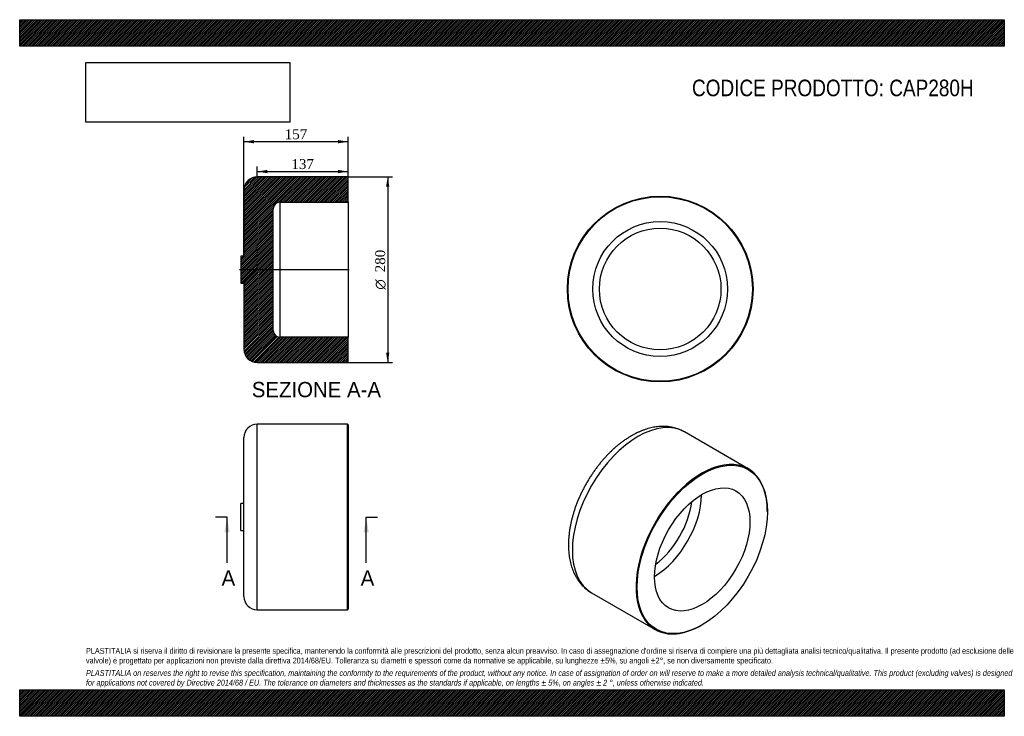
# Model space of a CAD drawing. Header units: millimetres. Extents: x 0 to 1485, y 0 to 1050.
import ezdxf
from ezdxf.enums import TextEntityAlignment as Align
from ezdxf.lldxf.tags import DXFTag

# ---------------------------------------------------------------- set-up
doc = ezdxf.new("R2010")
doc.units = ezdxf.units.MM
doc.header["$LTSCALE"] = 5
for name, color, linetype in [('CAP280H', 7, 'Continuous'), ('Default', 7, 'Continuous'), ('DV3_Default', 7, 'Continuous')]:
    doc.layers.add(name, color=color, linetype=linetype)
doc.styles.add('SEACAD_Solid_Edge_ANSI', font='seans.ttf')
doc.styles.add('SEACAD_Solid_Edge_ANSI1_Symbols', font='semeca1.ttf')
doc.styles.add('SEACAD_Times_New_Roman', font='times.ttf')
tags = doc.linetypes.add('CENTER2', pattern=[28.575, 19.05, -3.175, 3.175, -3.175]).pattern_tags.tags
tags[10:11] = [DXFTag(74, 4), DXFTag(75, 0), DXFTag(340, '0'), DXFTag(46, 0.0), DXFTag(50, 0.0), DXFTag(44, 0.0), DXFTag(45, 0.0)]
tags[8:9] = [DXFTag(74, 4), DXFTag(75, 0), DXFTag(340, '0'), DXFTag(46, 0.0), DXFTag(50, 0.0), DXFTag(44, 0.0), DXFTag(45, 0.0)]
tags[6:7] = [DXFTag(74, 4), DXFTag(75, 0), DXFTag(340, '0'), DXFTag(46, 0.0), DXFTag(50, 0.0), DXFTag(44, 0.0), DXFTag(45, 0.0)]
tags[4:5] = [DXFTag(74, 4), DXFTag(75, 0), DXFTag(340, '0'), DXFTag(46, 0.0), DXFTag(50, 0.0), DXFTag(44, 0.0), DXFTag(45, 0.0)]
doc.dimstyles.new('ANSImm', dxfattribs={"dimtxt": 15, "dimasz": 15, "dimexe": 7.5, "dimexo": 0, "dimgap": 3.75, "dimtad": 1, "dimdsep": 46, "dimtxsty": 'SEACAD_Times_New_Roman', "dimblk1": '_SE_FILLED', "dimblk2": '_SE_FILLED', "dimsah": 1, "dimcen": 7.5, "dimazin": 0, "dimtfac": 0.85, "dimtdec": 3, "dimtofl": 0, "dimtmove": 0, "dimatfit": 3, "dimfxl": 1, "dimarcsym": 0})
picture_1 = doc.add_image_def('image1.jpg', size_in_pixel=(4302, 1260))

# ---------------------------------------------------------------- blocks, each defined once
blk = doc.blocks.new('SE')
at = {"layer": 'CAP280H', "color": 7, "linetype": 'Continuous'}
for p, q in [((358.3, 160.4), (358.3, 440.4)), ((494.3, 440.4), (358.3, 440.4)), ((494.3, 160.4), (494.3, 440.4)), ((495.3, 439.4), (494.3, 440.4)), ((495.3, 439.4), (495.3, 161.4)), ((338.3, 180.4), (338.3, 420.4)), ((333.3, 279.9), (333.3, 320.9)), ((338.3, 320.9), (333.3, 320.9)), ((333.3, 279.9), (338.3, 279.9)), ((358.3, 160.4), (494.3, 160.4)), ((494.3, 160.4), (495.3, 161.4))]:
    blk.add_line(p, q, dxfattribs=at)
for centre, start, end in [((358.3, 420.4), 90, 180), ((358.3, 180.4), 180, 270)]:
    blk.add_arc(centre, 20, start, end, dxfattribs=at)
blk = doc.blocks.new('SE1')
at = {"layer": 'CAP280H', "color": 7, "linetype": 'Continuous'}
for p, q in [((1098.6, 373.1), (1002.5, 428.6)), ((1127.6, 308.2), (1127.6, 309)), ((862.5, 186.2), (958.6, 130.6)), ((1028.6, 137.6), (1029.4, 138))]:
    blk.add_line(p, q, dxfattribs=at)
for centre, major_axis, start_param, end_param in [((932.5, 307.4), (-70, -121.2), 3.141593, 6.283185), ((1028.6, 251.9), (-70, -121.2), 2.356194, 6.283185), ((956.5, 293.5), (-50.9, -88.1), 0.798264, 2.343329), ((949.5, 297.6), (-45.9, -79.4), 0.936291, 2.205301), ((1028.6, 251.9), (-70, -121.2), 0, 0.785398)]:
    blk.add_ellipse(centre, major_axis=major_axis, ratio=0.57735, start_param=start_param, end_param=end_param, dxfattribs=at)
for major_axis in [(69.5, 120.4), (-50.9, -88.1)]:
    blk.add_ellipse((1029.4, 251.5), major_axis=major_axis, ratio=0.57735, dxfattribs=at)
for points, knots in [([(1002.4, 428.6), (1001.9, 429), (1000.5, 429.8), (997.7, 431.2), (994.3, 432.6), (990.8, 433.9), (987.2, 434.9), (983.6, 435.7), (979.8, 436.4), (976, 436.8), (972.1, 437), (968.2, 436.9), (964.2, 436.7), (960.1, 436.3), (956, 435.6), (951.8, 434.7), (947.6, 433.6), (943.4, 432.3), (939.1, 430.8), (934.8, 429), (930.6, 427.1), (926.4, 424.9), (923.9, 423.5), (922.5, 422.7)], [0, 0, 0, 0, 0.021607, 0.067934, 0.114262, 0.160673, 0.207248, 0.254066, 0.301196, 0.348701, 0.396633, 0.44503, 0.493914, 0.543294, 0.59316, 0.643488, 0.694237, 0.745358, 0.796793, 0.848484, 0.900369, 0.952392, 1, 1, 1, 1]), ([(922.5, 422.7), (921.6, 422.2), (919.6, 421), (916, 418.7), (911.9, 415.9), (907.7, 412.9), (903.7, 409.8), (899.7, 406.5), (895.7, 403), (891.8, 399.4), (888, 395.6), (884.3, 391.7), (880.6, 387.6), (877, 383.5), (873.6, 379.2), (870.2, 374.8), (866.9, 370.3), (863.7, 365.7), (860.6, 361), (857.6, 356.3), (854.8, 351.4), (852.1, 346.5), (849.4, 341.6), (847, 336.6), (844.6, 331.5), (842.4, 326.4), (840.3, 321.3), (838.4, 316.1), (836.6, 310.9), (835, 305.7), (833.5, 300.5), (832.2, 295.3), (831, 290.2), (830, 285), (829.2, 279.9), (828.6, 274.8), (828.1, 269.7), (827.7, 264.7), (827.6, 259.8), (827.6, 254.9), (827.9, 250.1), (828.3, 245.3), (828.9, 240.7), (829.6, 236.1), (830.6, 231.7), (831.8, 227.4), (833.1, 223.3), (834.6, 219.3), (836.3, 215.4), (838.1, 211.7), (840.2, 208.2), (842.4, 204.8), (844.7, 201.7), (847.2, 198.7), (849.8, 195.9), (852.5, 193.3), (855.4, 190.9), (858.4, 188.7), (860.8, 187.1), (862.1, 186.4), (862.5, 186.2)], [0, 0, 0, 0, 0.009666, 0.02762, 0.045561, 0.06349, 0.081403, 0.099295, 0.117166, 0.135013, 0.152837, 0.170639, 0.188419, 0.206179, 0.223923, 0.24165, 0.259365, 0.27707, 0.294766, 0.312457, 0.330146, 0.347835, 0.365526, 0.383222, 0.400925, 0.418638, 0.436364, 0.454106, 0.471866, 0.489646, 0.507449, 0.525277, 0.543132, 0.561015, 0.578928, 0.596869, 0.614838, 0.632834, 0.650851, 0.668885, 0.686926, 0.704961, 0.722974, 0.740948, 0.758863, 0.776697, 0.794427, 0.81203, 0.829487, 0.84678, 0.863898, 0.880836, 0.897593, 0.914177, 0.9306, 0.94688, 0.963038, 0.979099, 0.995089, 1, 1, 1, 1])]:
    blk.add_open_spline(points, degree=3, knots=knots, dxfattribs=at)
blk = doc.blocks.new('SE3')
at = {"color": 7, "linetype": 'Continuous', "style": 'SEACAD_Solid_Edge_ANSI'}
blk.add_text('A', height=23, dxfattribs=at).set_placement((514.3, 219.9), align=Align.TOP_LEFT)
blk = doc.blocks.new('SE4')
at = {"color": 7, "linetype": 'Continuous', "style": 'SEACAD_Solid_Edge_ANSI'}
blk.add_text('A', height=23, dxfattribs=at).set_placement((304.5, 219.9), align=Align.TOP_LEFT)
blk = doc.blocks.new('SEANNOT_GROUP')
at = {"linetype": 'Continuous'}
blk.add_hatch(color=7, dxfattribs=at).paths.add_polyline_path([(526.4, 277.4), (522.6, 300.4), (518.8, 277.4)])
at = {"color": 7, "linetype": 'Continuous'}
blk.add_lwpolyline([(522.6, 231.4), (522.6, 300.4)], dxfattribs=at)
blk = doc.blocks.new('SEANNOT_GROUP1')
at = {"linetype": 'Continuous'}
blk.add_hatch(color=7, dxfattribs=at).paths.add_polyline_path([(316.6, 277.4), (312.8, 300.4), (308.9, 277.4)])
at = {"color": 7, "linetype": 'Continuous'}
blk.add_lwpolyline([(312.8, 231.4), (312.8, 300.4)], dxfattribs=at)
blk = doc.blocks.new('SE2')
at = {"layer": 'Default', "color": 7, "linetype": 'CENTER2'}
for p, q in [((312.8, 300.4), (295.5, 300.4)), ((522.6, 300.4), (539.8, 300.4))]:
    blk.add_line(p, q, dxfattribs=at)
at = {"layer": 'Default', "color": 7, "linetype": 'CENTER2', "const_width": 0.0001}
blk.add_lwpolyline([(522.6, 300.4), (312.8, 300.4)], dxfattribs=at)
at = {"layer": 'Default'}
for name in ['SEANNOT_GROUP1', 'SEANNOT_GROUP', 'SE4', 'SE3']:
    blk.add_blockref(name, (0, 0), dxfattribs=at)
blk = doc.blocks.new('SE5')
at = {"layer": 'CAP280H', "linetype": 'Continuous'}
h = blk.add_hatch(dxfattribs=at)
h.set_pattern_fill('LINE', scale=0.62992, angle=45, style=0)
edge = h.paths.add_edge_path()
edge.add_line((358.3, 533.2), (494.3, 533.2))
edge.add_line((494.3, 533.2), (495.3, 534.2))
edge.add_line((495.3, 534.2), (495.3, 571.5))
edge.add_line((495.3, 571.5), (392.3, 571.5))
edge.add_arc((392.3, 581.5), 10, 180, 270, ccw=False)
edge.add_line((382.3, 581.5), (382.3, 764.9))
edge.add_arc((392.3, 764.9), 10, 90, 180, ccw=False)
edge.add_line((392.3, 774.9), (495.3, 774.9))
edge.add_line((495.3, 774.9), (495.3, 812.2))
edge.add_line((495.3, 812.2), (494.3, 813.2))
edge.add_line((494.3, 813.2), (358.3, 813.2))
edge.add_arc((358.3, 793.2), 20, 90, 180)
edge.add_line((338.3, 793.2), (338.3, 693.7))
edge.add_line((338.3, 693.7), (333.3, 693.7))
edge.add_line((333.3, 693.7), (333.3, 652.7))
edge.add_line((333.3, 652.7), (338.3, 652.7))
edge.add_line((338.3, 652.7), (338.3, 553.2))
edge.add_arc((358.3, 553.2), 20, 180, 270)
at = {"layer": 'CAP280H', "color": 7, "linetype": 'Continuous'}
for p, q in [((494.3, 813.2), (358.3, 813.2)), ((495.3, 812.2), (494.3, 813.2)), ((495.3, 774.9), (495.3, 812.2)), ((338.3, 793.2), (338.3, 693.7)), ((392.3, 774.9), (392.3, 571.5)), ((392.3, 774.9), (495.3, 774.9)), ((495.3, 774.9), (495.3, 571.5)), ((382.3, 581.5), (382.3, 764.9)), ((333.3, 693.7), (333.3, 652.7)), ((338.3, 693.7), (333.3, 693.7)), ((333.3, 652.7), (338.3, 652.7)), ((338.3, 652.7), (338.3, 553.2)), ((495.3, 571.5), (392.3, 571.5)), ((495.3, 534.2), (495.3, 571.5)), ((358.3, 533.2), (494.3, 533.2)), ((494.3, 533.2), (495.3, 534.2))]:
    blk.add_line(p, q, dxfattribs=at)
for centre, radius, start, end in [((358.3, 793.2), 20, 90, 180), ((392.3, 764.9), 10, 90, 180), ((392.3, 581.5), 10, 180, 270), ((358.3, 553.2), 20, 180, 270)]:
    blk.add_arc(centre, radius, start, end, dxfattribs=at)
at = {"layer": 'DV3_Default', "color": 7, "linetype": 'CENTER2'}
blk.add_line((497.1, 673.2), (331.6, 673.2), dxfattribs=at)
blk = doc.blocks.new('SE6')
at = {"layer": 'CAP280H', "color": 7, "linetype": 'Continuous'}
for radius in [140, 139, 101.7, 91.7]:
    blk.add_circle((966, 644), radius, dxfattribs=at)
blk = doc.blocks.new('GDimGGroup')
at = {"layer": 'Default', "linetype": 'Continuous'}
for points in [[(557.5, 798.2), (555, 813.2), (552.5, 798.2)], [(557.5, 548.2), (552.5, 548.2), (555, 533.2)]]:
    blk.add_hatch(color=7, dxfattribs=at).paths.add_polyline_path(points)
at = {"layer": 'Default', "color": 7, "linetype": 'Continuous'}
for p, q in [((494.3, 813.2), (562.5, 813.2)), ((555, 813.2), (555, 533.2)), ((494.3, 533.2), (562.5, 533.2))]:
    blk.add_line(p, q, dxfattribs=at)
for s, style, p in [('280', 'SEACAD_Times_New_Roman', (536.2, 669.2)), ('O', 'SEACAD_Solid_Edge_ANSI1_Symbols', (536.2, 643.1))]:
    blk.add_text(s, height=15, rotation=90, dxfattribs=dict(at, style=style)).set_placement(p, align=Align.TOP_LEFT)
blk = doc.blocks.new('DMBLK33')
at = {"layer": 'Default', "linetype": 'Continuous'}
for points in [[(353.3, 868.6), (338.3, 866.1), (353.3, 863.6)], [(480.3, 868.6), (480.3, 863.6), (495.3, 866.1)]]:
    blk.add_hatch(color=7, dxfattribs=at).paths.add_polyline_path(points)
at = {"layer": 'Default', "color": 7, "linetype": 'Continuous'}
for p, q in [((338.3, 693.6), (338.3, 873.6)), ((495.3, 866.1), (338.3, 866.1)), ((495.3, 812.2), (495.3, 873.6))]:
    blk.add_line(p, q, dxfattribs=at)
at = {"layer": 'Default', "color": 7, "linetype": 'Continuous', "style": 'SEACAD_Times_New_Roman'}
blk.add_text('157', height=15, dxfattribs=at).set_placement((399.8, 884.9), align=Align.TOP_LEFT)
blk = doc.blocks.new('_SE_FILLED')
at = {"color": 0}
blk.add_line((0, 0), (-1, 0), dxfattribs=at)
blk.add_solid([(0, 0), (-1, -0.1665), (-1, 0.1665), (0, 0)], dxfattribs=at)
blk = doc.blocks.new('DMBLK34')
at = {"layer": 'Default', "linetype": 'Continuous'}
for points in [[(373.3, 823.6), (358.3, 821.1), (373.3, 818.6)], [(480.3, 823.6), (480.3, 818.6), (495.3, 821.1)]]:
    blk.add_hatch(color=7, dxfattribs=at).paths.add_polyline_path(points)
at = {"layer": 'Default', "color": 7, "linetype": 'Continuous'}
for p, q in [((358.3, 813.2), (358.3, 828.6)), ((358.3, 821.1), (495.3, 821.1)), ((495.3, 812.2), (495.3, 828.6))]:
    blk.add_line(p, q, dxfattribs=at)
at = {"layer": 'Default', "color": 7, "linetype": 'Continuous', "style": 'SEACAD_Times_New_Roman'}
blk.add_text('137', height=15, dxfattribs=at).set_placement((409.8, 839.9), align=Align.TOP_LEFT)

msp = doc.modelspace()

# ---------------------------------------------------------------- hatches: boundary and pattern name
at = {"layer": 'Default', "linetype": 'Continuous'}
h = msp.add_hatch(dxfattribs=at)
h.set_pattern_fill('LINE', scale=0.629921, angle=45, style=0)
h.paths.add_polyline_path([(1485, 1010), (1485, 1050), (0, 1050), (0, 1010)])
for points in [[(1485, 1010), (1485, 1050), (0, 1050), (0, 1010)], [(1485, 0), (1485, 40), (0, 40), (0, 0)]]:
    msp.add_hatch(color=7, dxfattribs=at).paths.add_polyline_path(points)
h = msp.add_hatch(dxfattribs=at)
h.set_pattern_fill('LINE', scale=0.629921, angle=45, style=0)
h.paths.add_polyline_path([(1485, 0), (1485, 40), (0, 40), (0, 0)])

# ---------------------------------------------------------------- linework, layer by layer
at = {"layer": 'Default', "color": 7, "linetype": 'Continuous'}
for p, q in [((0, 1050), (1485, 1050)), ((0, 1010), (0, 1050)), ((1485, 1050), (1485, 1010)), ((1485, 1010), (0, 1010)), ((0, 40), (1485, 40)), ((0, 0), (0, 40)), ((1485, 40), (1485, 0)), ((1485, 0), (0, 0))]:
    msp.add_line(p, q, dxfattribs=at)

# ---------------------------------------------------------------- block references
at = {"layer": 'Default'}
for name in ['SE5', 'GDimGGroup', 'SE6', 'SE1', 'SE', 'SE2']:
    msp.add_blockref(name, (0, 0), dxfattribs=at)

# ---------------------------------------------------------------- texts
at = {"layer": 'Default', "color": 7, "linetype": 'Continuous', "style": 'SEACAD_Solid_Edge_ANSI'}
msp.add_text('SEZIONE A-A', height=23, dxfattribs=at).set_placement((350.106, 503.976), align=Align.TOP_LEFT)
at = {"layer": 'Default', "attachment_point": 1}
for s, insert, char_height, width in [('{\\fArial Narrow|b0||i0||c0|p34;\\C7;\\H25.;\\W1.;CODICE PRODOTTO: CAP280H}', (1013.958, 959.671), 25, 425.80687), ("{\\fArial Narrow|b0||i0||c0|p34;\\C7;\\H8.75;\\W1.;PLASTITALIA si riserva il diritto di revisionare la presente specifica, mantenendo la conformità alle prescrizioni del prodotto, senza alcun preavviso. In caso di assegnazione d'ordine si riserva di compiere una più dettagliata analisi tecnico/qualitativa. Il presente prodotto (ad esclusione delle \\P}{\\fArial Narrow|b0||i0||c0|p34;\\C7;\\H8.75;\\W1.;valvole) è progettato per applicazioni non previste dalla direttiva 2014/68/EU. Tolleranza su diametri e spessori come da normative se applicabile, su lunghezze ±5%, su angoli ±2°, se non diversamente specificato.\\P}{\\fArial Narrow|b0||i0||c0|p34;\\C7;\\H2.5;\\W1.;   \\P}{\\fArial Narrow|b0||i1||c0|p34;\\C7;\\H8.75;\\W1.;PLASTITALIA on reserves the right to revise this specification, maintaining the conformity to the requirements of the product, without any notice. In case of assignation of order on will reserve to make a more detailed analysis technical/qualitative. This product (excluding valves) is designed \\P}{\\fArial Narrow|b0||i1||c0|p34;\\C7;\\H8.75;\\W1.;for applications not covered by Directive 2014/68 / EU. The tolerance on diameters and thicknesses as the standards if applicable, on lengths ± 5%, on angles ± 2 °, unless otherwise indicated.\\P}", (100, 103.012), 8.75, 1285)]:
    msp.add_mtext(s, dxfattribs=dict(at, insert=insert, char_height=char_height, width=width))

# ---------------------------------------------------------------- dimensions: what is measured, and where the dimension line sits
at = {"layer": 'Default', "color": 7, "linetype": 'Continuous'}
for base, p1, p2, picture, middle in [((338.331, 866.137), (495.331, 774.919), (338.331, 673.219), 'DMBLK33', (416.831, 866.137)), ((495.331, 821.137), (358.331, 813.219), (495.331, 812.219), 'DMBLK34', (426.831, 821.137))]:
    dim = msp.add_linear_dim(base=base, p1=p1, p2=p2, text='\\A1;<>', dimstyle='ANSImm', dxfattribs=at)
    dim.commit()
    dim.dimension.update_dxf_attribs({"geometry": picture, "text_midpoint": middle, "dimtype": 160})

# ---------------------------------------------------------------- pictures from other files: only their frames are drawn
image = msp.add_image(picture_1, insert=(100, 895.516), size_in_units=(307.286, 90))
image.dxf.flags = 7

doc.saveas('drawing.dxf')
